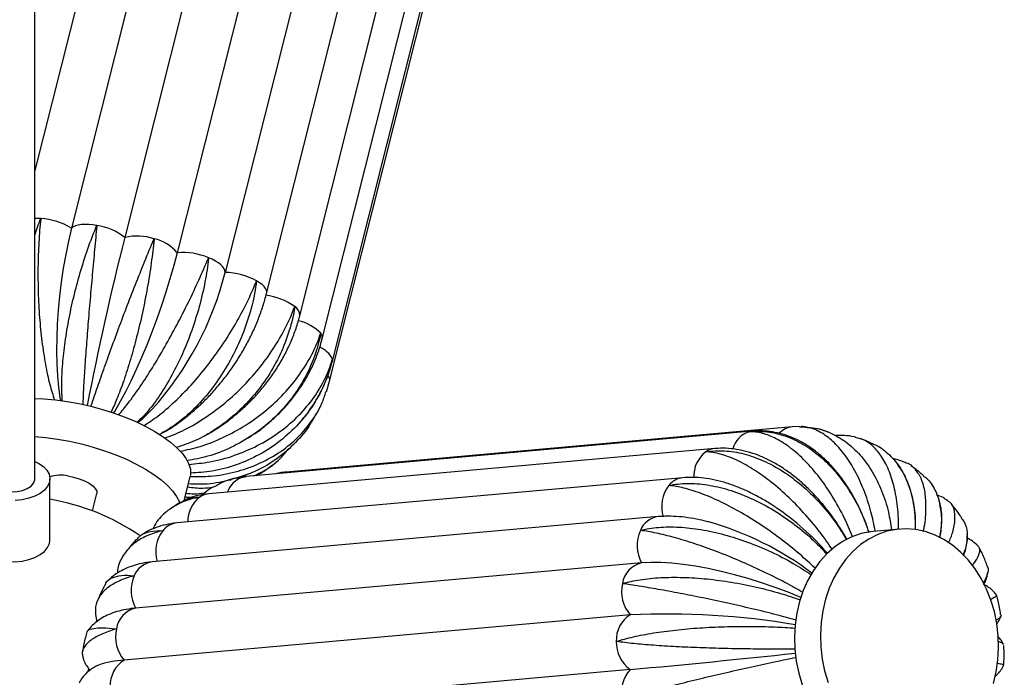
# Paper-space layout '_Isométrica' of a CAD drawing. Header units: millimetres. Extents: x -343 to 343, y -361 to 1293.
# Tile 6 of 7: x 2 to 264, y 12 to 187. Entities that reach past the tile are written whole.
import ezdxf

# ---------------------------------------------------------------- set-up
doc = ezdxf.new("R2010")
doc.units = ezdxf.units.MM

psp = doc.layouts.new('_Isométrica')

# ---------------------------------------------------------------- linework, layer by layer
at = {"color": 7, "linetype": 'Continuous', "lineweight": 25}
for p, q in [((6, 64.64), (6, 1289.45)), ((51.67, 328.31), (6, 146.74)), ((65.06, 327.44), (15.75, 131.38)), ((79.21, 324.91), (29.9, 128.85)), ((93.16, 320.89), (43.85, 124.83)), ((105.96, 315.64), (56.64, 119.59)), ((67.68, 114.01), (116.99, 310.07)), ((76.5, 108.06), (125.82, 304.12)), ((82.48, 101.9), (131.79, 297.96)), ((85.19, 95.95), (134.5, 292.01)), ((84.46, 90.62), (133.77, 286.68)), ((83.62, 87.81), (84.46, 90.62)), ((6.07, 85.95), (6, 86.14)), ((196.95, 77.29), (62.23, 65.24)), ((62.77, 75.54), (63.74, 76.16)), ((207.59, 78.45), (72.87, 66.41)), ((209.52, 78.53), (207.59, 78.45)), ((187.02, 72.67), (52.3, 60.62)), ((10, 48.31), (10, 64.64)), ((178.49, 64.91), (43.77, 52.86)), ((45.73, 58.82), (47.31, 65.11)), ((59.2, 64.72), (57.92, 64.34)), ((21.32, 56.08), (22.48, 60.68)), ((44.6, 58.33), (41.96, 56.55)), ((171.94, 54.54), (37.22, 42.49)), ((236.15, 51.24), (229.25, 50.62)), ((254.15, 49.72), (254.15, 49.86)), ((167.5, 42.22), (32.78, 30.17)), ((32.78, 30.17), (31.53, 30.04)), ((22.17, 27.91), (22.45, 26.56)), ((164.49, 28.36), (29.77, 16.31)), ((20.26, 14.08), (20.08, 13.36)), ((164.46, 13.83), (29.74, 1.78))]:
    psp.add_line(p, q, dxfattribs=at)
at = {"color": 8, "linetype": 'Continuous', "lineweight": 25, "flags": 128}
for points in [[(7.54, 133.93), (6.52, 133.96), (6, 133.94)], [(67.68, 114.01), (67.72, 114.33), (67.64, 114.81), (67.4, 115.31), (67, 115.82), (66.47, 116.34), (65.79, 116.85), (65, 117.35)], [(85.19, 95.95), (85.21, 96.05), (85.2, 96.51)], [(196.04, 77.12), (196.93, 77.29), (196.95, 77.29)], [(61.32, 65.08), (62.2, 65.24), (62.23, 65.24)]]:
    psp.add_lwpolyline(points, dxfattribs=at)
at = {"color": 7, "linetype": 'Continuous', "lineweight": 25, "flags": 128}
for points in [[(15.75, 131.38), (14.94, 127.94), (14.21, 124.37), (13.56, 120.71), (13.01, 116.99), (12.55, 113.24), (12.19, 109.49), (11.94, 105.79), (11.79, 102.16), (11.76, 98.64), (11.82, 95.25), (12, 92.04), (12.28, 89.02), (12.66, 86.23), (12.79, 85.5)], [(22.48, 132.08), (21.38, 132.25), (20.31, 132.34), (19.3, 132.36), (18.37, 132.3), (17.53, 132.17), (16.8, 131.98), (16.21, 131.71), (15.75, 131.38)], [(43.85, 124.83), (42.95, 121.41), (41.95, 117.9), (40.86, 114.34), (39.68, 110.77), (38.43, 107.2), (37.13, 103.68), (35.77, 100.23), (34.38, 96.89), (32.96, 93.69), (31.54, 90.65), (30.11, 87.81), (28.71, 85.19), (27.32, 82.81), (26.94, 82.18)], [(56.64, 119.59), (56.59, 120.06), (56.37, 120.56), (56.01, 121.07), (55.49, 121.59), (54.84, 122.1), (54.07, 122.6), (53.19, 123.07), (52.23, 123.5)], [(5.92, 86.03), (8.41, 85.93), (11.45, 85.66), (14.56, 85.24), (17.72, 84.67), (20.89, 83.96), (24.02, 83.11), (27.08, 82.13), (30.04, 81.04), (32.86, 79.85), (35.51, 78.58), (37.96, 77.23), (40.18, 75.82), (42.13, 74.38), (43.81, 72.91), (45.19, 71.44), (46.25, 69.98), (46.98, 68.54), (47.38, 67.16), (47.43, 65.83), (47.31, 65.11)], [(6, 75.88), (8.92, 75.62), (12.04, 75.2), (15.2, 74.63), (18.36, 73.91), (21.49, 73.06), (24.56, 72.09), (27.52, 71), (30.34, 69.81), (32.99, 68.53), (35.43, 67.18), (37.65, 65.78), (39.61, 64.33), (41.29, 62.87), (42.66, 61.39), (43.72, 59.93), (44.46, 58.5), (44.51, 58.37)], [(6, 69.26), (7.07, 68.72), (8.28, 67.87), (9.19, 66.91), (9.77, 65.87), (10, 64.78), (9.86, 63.68), (9.37, 62.62), (8.54, 61.63), (7.4, 60.75), (5.99, 60.02), (4.37, 59.45), (2.59, 59.06), (0.71, 58.88)], [(-4.24, 62.19), (-3.05, 61.66), (-1.67, 61.31), (-0.19, 61.18), (1.31, 61.26), (2.72, 61.55), (3.97, 62.04), (4.96, 62.69), (5.65, 63.46), (5.97, 64.31), (6, 64.64)], [(14.78, 65.38), (16.31, 65.07), (17.81, 64.63), (19.2, 64.07), (20.41, 63.43), (21.39, 62.74), (22.08, 62.03), (22.45, 61.34), (22.48, 60.7), (22.48, 60.68)], [(229.25, 50.62), (228.46, 50.53), (225.94, 50.02), (223.5, 49.16), (221.15, 47.98), (218.93, 46.47), (216.86, 44.66), (214.97, 42.57), (213.27, 40.23), (211.8, 37.65), (210.56, 34.88), (209.57, 31.94), (208.85, 28.87), (208.39, 25.71), (208.21, 22.49), (208.31, 19.24), (208.68, 16.02), (209.33, 12.85), (210.24, 9.77)], [(261.18, 10.15), (261.9, 13.22), (262.36, 16.38), (262.54, 19.61), (262.44, 22.85), (262.07, 26.08), (261.42, 29.25), (260.51, 32.32), (259.34, 35.27), (257.93, 38.06), (256.3, 40.65), (254.46, 43.01), (252.45, 45.12), (250.27, 46.96), (247.95, 48.49), (245.53, 49.7), (243.03, 50.58), (240.49, 51.12), (237.92, 51.31), (235.36, 51.15), (232.84, 50.64), (230.4, 49.78), (228.05, 48.59), (225.83, 47.09), (223.76, 45.28), (221.87, 43.19), (220.17, 40.84), (218.7, 38.27), (217.46, 35.5), (216.47, 32.56), (215.75, 29.49), (215.29, 26.33), (215.11, 23.1), (215.21, 19.86), (215.58, 16.63), (216.23, 13.46), (217.14, 10.38)], [(-10, 48.31), (-9.93, 47.62), (-9.53, 46.55), (-8.78, 45.54), (-7.71, 44.63), (-6.37, 43.86), (-4.79, 43.24), (-3.04, 42.81), (-1.19, 42.58), (0.71, 42.55), (2.59, 42.73), (4.37, 43.11), (5.99, 43.69), (7.4, 44.42), (8.54, 45.3), (9.37, 46.29), (9.86, 47.35), (10, 48.31)], [(209.9, 33.02), (206.55, 34.39), (203.03, 35.72), (199.46, 36.95), (195.87, 38.08), (192.27, 39.09), (188.72, 39.98), (185.24, 40.73), (181.86, 41.35), (178.61, 41.83), (175.52, 42.15), (172.62, 42.33), (169.94, 42.35), (167.5, 42.22)]]:
    psp.add_lwpolyline(points, dxfattribs=at)
at = {"color": 7, "linetype": 'Continuous', "lineweight": 25}
for centre, radius, start, end in [((6.4, 115.71), 18.26, 59.1878, 86.4127), ((20.34, 117.02), 15.21, 51.0516, 81.9094), ((804.25, -67.77), 798.92, 165.75281, 169.03548), ((33.26, 115.53), 13.74, 71.0611, 104.1652), ((35.69, 118.23), 10.49, 38.9438, 78.8299), ((45.37, 107.36), 17.53, 66.9932, 94.9846), ((-26.64, 140.65), 85.91, 318.0228, 345.8066), ((56.13, 100.93), 18.66, 61.5905, 88.4115), ((65.51, 96.97), 16.62, 54.391, 83.4235), ((12.85, 56.22), 9.36, 78.0755, 107.9608), ((182.12, 57.24), 9.26, 142.7648, 197.3415), ((0, 0), 60, 55.4718, 80.4059), ((163.56, -1.6), 70.76, 40.9622, 55.8011), ((162.93, -26.45), 82.7, 52.8916, 74.2554), ((176.09, 46.86), 9.77, 155.7956, 208.3728), ((168.98, 35.76), 6.63, 102.9424, 171.7955), ((41.37, 34.82), 9.77, 155.7956, 208.3728), ((171.78, 34.6), 9.6, 167.3461, 220.5703), ((34.26, 23.71), 6.63, 102.9424, 171.7955), ((168.56, 21.7), 7.8, 121.4575, 182.9378), ((174.48, -174.76), 203.36, 80.4005, 92.8157), ((37.06, 22.55), 9.6, 167.3461, 220.5703), ((169.57, 21), 8.8, 178.0355, 234.5459), ((30.44, -5.48), 21.8, 91.7699, 110.5763), ((33.84, 9.66), 7.8, 121.4575, 182.9378), ((-132.52, 3239.09), 3238.91, 275.26094, 276.04197), ((171.04, 7.8), 8.92, 137.456, 193.4368)]:
    psp.add_arc(centre, radius, start, end, dxfattribs=at)
at = {"color": 8, "linetype": 'Continuous', "lineweight": 25}
for centre, radius, start, end in [((73.79, 108.15), 2.72, 358.0669, 59.0957), ((73.51, 95.16), 11.86, 43.7916, 77.1092), ((80.78, 102.23), 1.73, 348.9425, 41.4954), ((79.51, 93.77), 6.32, 25.7392, 68.0944), ((82.71, 90.93), 1.77, 349.8314, 39.5688), ((198.1, 70.92), 6.53, 108.4234, 165.1076), ((208.17, 73.01), 5.47, 96.0307, 137.0102), ((189.53, 65.34), 8.13, 127.4662, 182.5123), ((187.51, 67.5), 5.19, 95.3006, 124.2741), ((73.32, 61.38), 5.04, 95.1567, 111.7914), ((63.33, 58.97), 6.43, 108.2155, 160.9791), ((179.08, 59.43), 5.51, 96.0194, 141.8003), ((52.79, 55.46), 5.19, 95.366, 124.2735), ((54.78, 53.32), 8.09, 127.4124, 181.3615), ((44.35, 47.38), 5.51, 96.0627, 141.7993), ((172.67, 48.68), 5.91, 97.0743, 158.2024), ((47.38, 45.2), 9.24, 142.7462, 196.2769), ((37.95, 36.63), 5.91, 97.0644, 158.2028)]:
    psp.add_arc(centre, radius, start, end, dxfattribs=at)
at = {"color": 7, "linetype": 'Continuous', "lineweight": 25}
for points, knots in [([(6, 129.46), (6.47, 130.94), (6.95, 132.46), (7.52, 133.89), (7.54, 133.93)], [0, 0, 0, 0, 0.972441, 1, 1, 1, 1]), ([(7.54, 133.93), (7.54, 133.89), (7.33, 131.87), (6.99, 127.65), (6.77, 121.07), (6.83, 114.28), (7.18, 107.6), (7.82, 101.09), (8.75, 95.08), (9.87, 89.77), (10.79, 86.95), (11.22, 85.61)], [0, 0, 0, 0, 0.002546, 0.127643, 0.25637, 0.381469, 0.51021, 0.635057, 0.763528, 0.888331, 1, 1, 1, 1]), ([(13.31, 85.38), (13.24, 86.62), (13.06, 89.34), (13.28, 94.42), (13.88, 100.28), (14.88, 106.52), (16.28, 113.05), (18.01, 119.55), (20.07, 125.97), (21.63, 130.05), (22.46, 132.04), (22.48, 132.08)], [0, 0, 0, 0, 0.107352, 0.235872, 0.360817, 0.489389, 0.614585, 0.743428, 0.868622, 0.997452, 1, 1, 1, 1]), ([(22.48, 132.08), (22.48, 132.04), (22.28, 129.99), (21.88, 125.71), (21.28, 119.1), (20.67, 112.33), (20.11, 105.71), (19.61, 99.32), (19.2, 93.46), (18.89, 88.34), (18.8, 85.66), (18.76, 84.39)], [0, 0, 0, 0, 0.002547, 0.12767, 0.256424, 0.38155, 0.510318, 0.635192, 0.76369, 0.88852, 1, 1, 1, 1]), ([(20.91, 83.94), (21.29, 85.07), (22.14, 87.56), (23.79, 92.28), (25.77, 97.82), (27.95, 103.76), (30.3, 110.01), (32.74, 116.3), (35.22, 122.53), (36.88, 126.53), (37.71, 128.49), (37.72, 128.53)], [0, 0, 0, 0, 0.106379, 0.235039, 0.360121, 0.488832, 0.614165, 0.743149, 0.868479, 0.997449, 1, 1, 1, 1]), ([(37.72, 128.53), (37.72, 128.49), (37.52, 126.4), (37.01, 122.08), (35.96, 115.5), (34.64, 108.83), (33.13, 102.39), (31.43, 96.25), (29.66, 90.7), (27.9, 85.93), (26.79, 83.51), (26.27, 82.37)], [0, 0, 0, 0, 0.0025493, 0.1277897, 0.2566642, 0.3819065, 0.5107958, 0.6357862, 0.7644041, 0.889351, 1, 1, 1, 1]), ([(28.3, 81.65), (29.13, 82.64), (30.96, 84.81), (34, 89.08), (37.29, 94.15), (40.56, 99.68), (43.8, 105.58), (46.86, 111.59), (49.7, 117.62), (51.41, 121.53), (52.21, 123.46), (52.23, 123.5)], [0, 0, 0, 0, 0.107488, 0.235989, 0.360915, 0.489467, 0.614644, 0.743468, 0.868642, 0.997452, 1, 1, 1, 1]), ([(52.23, 123.5), (52.22, 123.46), (52, 121.35), (51.35, 117.01), (49.83, 110.51), (47.79, 104.02), (45.33, 97.86), (42.49, 92.09), (39.41, 86.98), (36.27, 82.7), (34.21, 80.63), (33.24, 79.66)], [0, 0, 0, 0, 0.00255, 0.127821, 0.256726, 0.381999, 0.510919, 0.63594, 0.764589, 0.889566, 1, 1, 1, 1]), ([(34.99, 78.76), (36.23, 79.57), (38.95, 81.34), (43.2, 85.03), (47.63, 89.54), (51.86, 94.58), (55.85, 100.07), (59.41, 105.75), (62.52, 111.56), (64.23, 115.4), (64.99, 117.31), (65, 117.35)], [0, 0, 0, 0, 0.1079668, 0.2363984, 0.3612577, 0.4897405, 0.6148507, 0.7436052, 0.8687127, 0.9974534, 1, 1, 1, 1]), ([(65, 117.35), (65, 117.3), (64.73, 115.18), (63.91, 110.84), (61.93, 104.47), (59.22, 98.23), (55.9, 92.43), (52.03, 87.12), (47.79, 82.56), (43.43, 78.86), (40.51, 77.2), (39.14, 76.42)], [0, 0, 0, 0, 0.002547, 0.127695, 0.256475, 0.381624, 0.510419, 0.635317, 0.76384, 0.888694, 1, 1, 1, 1]), ([(39.98, 76.83), (40.09, 76.89), (41.19, 77.47), (43.23, 78.82), (46.08, 80.87), (48.82, 83.18), (51.46, 85.67), (53.97, 88.36), (56.34, 91.2), (58.54, 94.19), (60.58, 97.31), (62.43, 100.52), (64.08, 103.82), (65.52, 107.19), (66.75, 110.59), (67.37, 112.87), (67.68, 114.01)], [0, 0, 0, 0, 0.0085359, 0.0850635, 0.1615775, 0.2379912, 0.3142726, 0.3904266, 0.4664817, 0.5424803, 0.6184734, 0.6945114, 0.770637, 0.8469064, 0.923372, 1, 1, 1, 1]), ([(40.57, 75.45), (42.13, 76.05), (45.55, 77.37), (50.78, 80.41), (56.11, 84.29), (61.08, 88.79), (65.63, 93.83), (69.55, 99.18), (72.81, 104.77), (74.47, 108.54), (75.17, 110.44), (75.18, 110.48)], [0, 0, 0, 0, 0.107769, 0.236229, 0.361116, 0.489628, 0.614765, 0.743548, 0.868684, 0.997453, 1, 1, 1, 1]), ([(75.18, 110.48), (75.18, 110.44), (74.85, 108.3), (73.85, 104), (71.44, 97.79), (68.15, 91.86), (64.11, 86.47), (59.4, 81.68), (54.22, 77.74), (48.9, 74.69), (45.32, 73.5), (43.64, 72.93)], [0, 0, 0, 0, 0.002547, 0.127665, 0.256414, 0.381534, 0.510298, 0.635166, 0.763659, 0.888484, 1, 1, 1, 1]), ([(50.95, 75.96), (51.04, 76), (52.21, 76.59), (54.39, 77.95), (57.45, 80.05), (60.35, 82.4), (63.1, 84.94), (65.66, 87.67), (68.01, 90.56), (70.15, 93.6), (72.06, 96.77), (73.71, 100.03), (75.1, 103.38), (75.98, 106.07), (76.39, 107.64), (76.5, 108.06)], [0, 0, 0, 0, 0.00707, 0.094169, 0.181321, 0.268512, 0.35574, 0.443012, 0.530332, 0.617706, 0.705139, 0.792625, 0.88014, 0.967646, 1, 1, 1, 1]), ([(44.67, 71.95), (46.43, 72.33), (50.33, 73.16), (56.2, 75.53), (62.14, 78.77), (67.58, 82.72), (72.47, 87.31), (76.58, 92.33), (79.87, 97.71), (81.44, 101.44), (82.06, 103.34), (82.07, 103.38)], [0, 0, 0, 0, 0.106746, 0.235353, 0.360383, 0.489042, 0.614323, 0.743254, 0.868533, 0.99745, 1, 1, 1, 1]), ([(82.07, 103.38), (82.07, 103.33), (81.66, 101.2), (80.49, 96.94), (77.72, 90.93), (73.96, 85.33), (69.41, 80.39), (64.09, 76.15), (58.28, 72.85), (52.32, 70.48), (48.32, 69.76), (46.44, 69.43)], [0, 0, 0, 0, 0.002549, 0.127753, 0.256591, 0.381798, 0.51065, 0.635605, 0.764186, 0.889097, 1, 1, 1, 1]), ([(64.19, 76.44), (64.33, 76.53), (65.52, 77.29), (67.6, 78.93), (70.39, 81.37), (72.94, 84.03), (75.26, 86.86), (77.33, 89.86), (79.13, 92.98), (80.64, 96.23), (81.75, 99.21), (82.26, 101.12), (82.48, 101.9)], [0, 0, 0, 0, 0.015286, 0.128895, 0.242497, 0.356068, 0.469576, 0.582987, 0.696259, 0.809347, 0.922204, 1, 1, 1, 1]), ([(46.98, 68.47), (48.83, 68.64), (52.95, 69.01), (59.11, 70.72), (65.31, 73.34), (70.92, 76.77), (75.9, 80.94), (80.01, 85.66), (83.2, 90.87), (84.65, 94.56), (85.19, 96.48), (85.2, 96.51)], [0, 0, 0, 0, 0.105651, 0.234416, 0.359599, 0.488416, 0.613851, 0.74294, 0.868372, 0.997447, 1, 1, 1, 1]), ([(85.2, 96.51), (85.19, 96.47), (84.71, 94.34), (83.37, 90.15), (80.33, 84.36), (76.28, 79.09), (71.42, 74.59), (65.8, 70.9), (59.68, 68.21), (53.46, 66.51), (49.33, 66.25), (47.4, 66.13)], [0, 0, 0, 0, 0.002554, 0.128007, 0.2571, 0.382555, 0.511663, 0.636866, 0.765702, 0.890861, 1, 1, 1, 1]), ([(76.39, 79.54), (76.71, 79.89), (77.84, 81.1), (79.51, 83.38), (81.4, 86.35), (82.98, 89.48), (84.27, 92.68), (84.89, 94.87), (85.19, 95.95)], [0, 0, 0, 0, 0.0746398, 0.2615556, 0.4481251, 0.6343609, 0.8202918, 1, 1, 1, 1]), ([(47.2, 65.25), (49.07, 65.23), (53.19, 65.18), (59.3, 66.31), (65.4, 68.38), (70.88, 71.35), (75.71, 75.15), (79.59, 79.63), (82.26, 83.93), (83.16, 86.79), (83.49, 87.84)], [0, 0, 0, 0, 0.113538, 0.250156, 0.382975, 0.519648, 0.652733, 0.789696, 0.922778, 1, 1, 1, 1]), ([(80.74, 81.53), (80.83, 81.67), (81.5, 82.75), (82.02, 83.9), (82.47, 84.91)], [0, 0, 0, 0, 0.128454, 1, 1, 1, 1]), ([(33.4, 79.57), (33.98, 80.07), (35.3, 81.2), (36.58, 82.53), (37.3, 83.28)], [0, 0, 0, 0, 0.439219, 1, 1, 1, 1]), ([(80.64, 81.6), (80.08, 80.58), (78.52, 77.69), (74.9, 73.58), (70.01, 69.5), (65.01, 66.54), (61.55, 65.44), (60.12, 64.98)], [0, 0, 0, 0, 0.128178, 0.361585, 0.601788, 0.834726, 1, 1, 1, 1]), ([(196.04, 77.12), (196.07, 77.13), (197.68, 77.31), (200.98, 77.31), (205.85, 76.17), (210.65, 73.92), (215.15, 70.66), (219.32, 66.44), (222.95, 61.44), (225.95, 56.01), (227.36, 52.13), (228.02, 50.3)], [0, 0, 0, 0, 0.002548, 0.127738, 0.25656, 0.381752, 0.510589, 0.635529, 0.764095, 0.888991, 1, 1, 1, 1]), ([(223.68, 49.23), (222.97, 50.93), (221.37, 54.71), (218.36, 60.03), (214.86, 65.13), (211.13, 69.44), (207.25, 72.92), (203.39, 75.42), (199.61, 76.9), (197.22, 77.18), (196.06, 77.12), (196.04, 77.12)], [0, 0, 0, 0, 0.104804, 0.233691, 0.358993, 0.487931, 0.613485, 0.742696, 0.868247, 0.997444, 1, 1, 1, 1]), ([(228.07, 50.33), (227.93, 50.76), (227.43, 52.36), (226.36, 55), (224.87, 58.21), (223.18, 61.26), (221.31, 64.12), (219.27, 66.76), (217.07, 69.16), (214.73, 71.3), (212.26, 73.14), (209.7, 74.67), (207.06, 75.87), (204.39, 76.73), (201.7, 77.24), (199.21, 77.43), (197.64, 77.33), (196.95, 77.29)], [0, 0, 0, 0, 0.026989, 0.098949, 0.171152, 0.243622, 0.316348, 0.389271, 0.462208, 0.534887, 0.606966, 0.678071, 0.747886, 0.816244, 0.883164, 0.948842, 1, 1, 1, 1]), ([(229.69, 50.76), (229.35, 52.46), (228.57, 56.32), (226.72, 61.74), (224.33, 66.94), (221.56, 71.28), (218.46, 74.75), (215.19, 77.12), (212.16, 78.42), (210.29, 78.41), (209.54, 78.41)], [0, 0, 0, 0, 0.107491, 0.242957, 0.374655, 0.510176, 0.642139, 0.777945, 0.909906, 1, 1, 1, 1]), ([(211.07, 78.45), (210.95, 78.47), (210.6, 78.51), (210.24, 78.51), (210.01, 78.51)], [0, 0, 0, 0, 0.356474, 1, 1, 1, 1]), ([(211.06, 78.33), (211.75, 78.32), (214.06, 78.27), (217.74, 77), (222, 74.58), (225.74, 71.12), (228.96, 66.72), (231.49, 61.57), (233.25, 56.29), (233.8, 52.62), (234.03, 51.05)], [0, 0, 0, 0, 0.060126, 0.201596, 0.339079, 0.480566, 0.617772, 0.758961, 0.89612, 1, 1, 1, 1]), ([(217.47, 76.92), (216.97, 77.14), (216.09, 77.52), (215.15, 77.74), (214.75, 77.83)], [0, 0, 0, 0, 0.573701, 1, 1, 1, 1]), ([(224.43, 75.71), (224.31, 75.74), (223.38, 75.99), (221.6, 76.17), (219.94, 76.15), (219.14, 76.14)], [0, 0, 0, 0, 0.066324, 0.546722, 1, 1, 1, 1]), ([(235.89, 51.21), (235.89, 52.48), (235.91, 55.82), (235.23, 60.64), (233.96, 65.57), (232.13, 69.64), (229.79, 72.8), (227.22, 74.91), (225.29, 75.43), (224.42, 75.66)], [0, 0, 0, 0, 0.095936, 0.25226, 0.404237, 0.560624, 0.712906, 0.869623, 1, 1, 1, 1]), ([(228.48, 74.22), (227.95, 74.46), (227.04, 74.89), (226.09, 75.2), (225.68, 75.33)], [0, 0, 0, 0, 0.577299, 1, 1, 1, 1]), ([(228.45, 74.16), (228.8, 74.04), (230.55, 73.47), (233.18, 71.43), (236.18, 68.1), (238.44, 63.84), (239.84, 58.9), (240.46, 54.57), (240.32, 51.85), (240.28, 51.1)], [0, 0, 0, 0, 0.0445156, 0.2202631, 0.4011283, 0.5765224, 0.7570068, 0.9323398, 1, 1, 1, 1]), ([(64.33, 65.43), (65.37, 65.93), (68.1, 67.24), (71.23, 69.72), (72.96, 71.92), (73.56, 72.69)], [0, 0, 0, 0, 0.286227, 0.752839, 1, 1, 1, 1]), ([(184.59, 71.79), (184.62, 71.8), (186.21, 72.06), (189.53, 72.24), (194.67, 71.43), (199.95, 69.58), (205.14, 66.76), (210.17, 63.01), (214.82, 58.51), (218.91, 53.6), (221.09, 50.05), (222.11, 48.39)], [0, 0, 0, 0, 0.002551, 0.127868, 0.256821, 0.38214, 0.511109, 0.636176, 0.764872, 0.889896, 1, 1, 1, 1]), ([(218.29, 45.77), (217.21, 47.34), (214.84, 50.77), (210.73, 55.62), (206.18, 60.26), (201.55, 64.22), (196.91, 67.47), (192.47, 69.87), (188.31, 71.38), (185.8, 71.76), (184.61, 71.79), (184.59, 71.79)], [0, 0, 0, 0, 0.1072879, 0.2358172, 0.3607715, 0.4893521, 0.6145576, 0.7434101, 0.8686127, 0.9974514, 1, 1, 1, 1]), ([(222.2, 48.43), (221.97, 48.85), (221.15, 50.35), (219.56, 52.8), (217.44, 55.76), (215.17, 58.55), (212.78, 61.16), (210.26, 63.55), (207.64, 65.72), (204.92, 67.64), (202.12, 69.29), (199.27, 70.64), (196.38, 71.68), (193.5, 72.39), (190.66, 72.75), (188.5, 72.78), (187.3, 72.69), (187.02, 72.67)], [0, 0, 0, 0, 0.02808, 0.100829, 0.173738, 0.24687, 0.320279, 0.394005, 0.468058, 0.542398, 0.61689, 0.691218, 0.764993, 0.837756, 0.909091, 0.97875, 1, 1, 1, 1]), ([(65.08, 65.5), (65.56, 65.78), (67, 66.63), (68.33, 67.64), (69.22, 68.31)], [0, 0, 0, 0, 0.334787, 1, 1, 1, 1]), ([(237.9, 68.85), (237.73, 68.94), (236.84, 69.36), (235.62, 69.75), (234.55, 69.94), (234.27, 69.99)], [0, 0, 0, 0, 0.148196, 0.776113, 1, 1, 1, 1]), ([(240.38, 51.1), (240.4, 51.57), (240.46, 53.15), (240.29, 55.71), (239.85, 58.77), (239.12, 61.66), (238.12, 64.35), (236.94, 66.7), (235.96, 68.05), (235.52, 68.66)], [0, 0, 0, 0, 0.070988, 0.234178, 0.39733, 0.559154, 0.718113, 0.872818, 1, 1, 1, 1]), ([(242.5, 50.56), (242.59, 50.97), (243.1, 53.22), (243.31, 56.79), (243.08, 61.11), (242.12, 64.62), (240.44, 67.2), (238.99, 68.59), (237.97, 68.83), (237.89, 68.84)], [0, 0, 0, 0, 0.042949, 0.233312, 0.41838, 0.608819, 0.794259, 0.9851, 1, 1, 1, 1]), ([(72.87, 66.41), (72.3, 66.35), (71.38, 66.26), (70.5, 66.04), (70.17, 65.95)], [0, 0, 0, 0, 0.6297086, 1, 1, 1, 1]), ([(242.51, 65.5), (241.77, 66.15), (240.71, 67.07), (239.57, 67.86), (239.24, 68.08)], [0, 0, 0, 0, 0.712272, 1, 1, 1, 1]), ([(58.21, 64.3), (56.12, 63.84), (52.39, 63.03), (48.53, 63.17), (46.84, 63.24)], [0, 0, 0, 0, 0.560643, 1, 1, 1, 1]), ([(61.32, 65.08), (61.28, 65.07), (59.67, 64.88), (56.92, 64.3), (54.56, 62.94), (53.54, 62.36)], [0, 0, 0, 0, 0.011477, 0.575309, 1, 1, 1, 1]), ([(62.23, 65.24), (61.65, 65.19), (60.82, 65.11), (60, 64.91), (59.75, 64.84)], [0, 0, 0, 0, 0.688237, 1, 1, 1, 1]), ([(59.78, 64.73), (60.26, 64.89), (60.77, 65.05), (61.29, 65.08), (61.32, 65.08)], [0, 0, 0, 0, 0.957201, 1, 1, 1, 1]), ([(174.75, 62.84), (174.78, 62.84), (176.32, 63.18), (179.64, 63.54), (184.96, 63.14), (190.63, 61.83), (196.37, 59.66), (202.14, 56.67), (207.66, 52.99), (212.67, 48.94), (215.5, 45.98), (216.82, 44.6)], [0, 0, 0, 0, 0.0025546, 0.1280547, 0.2571965, 0.3826985, 0.5118551, 0.6371048, 0.7659894, 0.8911954, 1, 1, 1, 1]), ([(203.21, 56.99), (202.89, 57.21), (201.59, 58.11), (199.27, 59.48), (196.25, 61.07), (193.2, 62.42), (190.14, 63.51), (187.08, 64.33), (184.05, 64.85), (181.18, 65.06), (179.35, 64.96), (178.49, 64.91)], [0, 0, 0, 0, 0.039211, 0.159158, 0.279855, 0.401393, 0.523779, 0.646851, 0.770003, 0.892193, 1, 1, 1, 1]), ([(242.46, 65.44), (242.77, 65.22), (244.14, 64.25), (245.72, 61.75), (247.09, 57.99), (247.54, 53.7), (247.09, 50.49), (246.87, 48.94)], [0, 0, 0, 0, 0.069688, 0.308354, 0.539801, 0.777964, 1, 1, 1, 1]), ([(52.3, 60.62), (51.74, 60.56), (50.3, 60.4), (48.13, 59.89), (46.59, 59.28), (45.85, 58.99)], [0, 0, 0, 0, 0.254399, 0.645416, 1, 1, 1, 1]), ([(51.1, 60.79), (50.19, 60.66), (48.58, 60.41), (46.93, 60.62), (46.2, 60.71)], [0, 0, 0, 0, 0.558357, 1, 1, 1, 1]), ([(46.64, 62.45), (48.01, 62.28), (50.34, 62.01), (52.56, 62.31), (53.48, 62.44)], [0, 0, 0, 0, 0.5878551, 1, 1, 1, 1]), ([(53.49, 62.45), (53.44, 62.42), (52.63, 62), (51.67, 61.32), (50.85, 60.58), (50.66, 60.41)], [0, 0, 0, 0, 0.053653, 0.780768, 1, 1, 1, 1]), ([(213.72, 40.79), (212.37, 42.05), (209.37, 44.84), (204.35, 48.82), (198.9, 52.67), (193.47, 55.99), (188.15, 58.77), (183.19, 60.87), (178.65, 62.29), (176, 62.74), (174.77, 62.83), (174.75, 62.84)], [0, 0, 0, 0, 0.106084, 0.234787, 0.35991, 0.488664, 0.614038, 0.743064, 0.868436, 0.997448, 1, 1, 1, 1]), ([(248.95, 58.85), (248.56, 59.11), (247.65, 59.73), (246.64, 60.15), (246.06, 60.39)], [0, 0, 0, 0, 0.433213, 1, 1, 1, 1]), ([(49.86, 59.75), (49.83, 59.74), (48.25, 59.47), (45.23, 58.61), (41.45, 56.38), (38.76, 53.91), (37.71, 51.94), (37.35, 51.26)], [0, 0, 0, 0, 0.0057, 0.285721, 0.573867, 0.853892, 1, 1, 1, 1]), ([(44.66, 58.24), (45.26, 58.62), (46.77, 59.57), (48.66, 59.77), (49.84, 59.75), (49.86, 59.75)], [0, 0, 0, 0, 0.391505, 0.988197, 1, 1, 1, 1]), ([(45.99, 59.85), (46.14, 59.82), (46.94, 59.68), (47.69, 59.78), (48.3, 59.86)], [0, 0, 0, 0, 0.197316, 1, 1, 1, 1]), ([(246.91, 57.98), (246.9, 58.04), (246.86, 58.35), (246.75, 58.65), (246.66, 58.88)], [0, 0, 0, 0, 0.204914, 1, 1, 1, 1]), ([(246.92, 48.91), (247.03, 49.49), (247.33, 51.05), (247.44, 53.38), (247.35, 55.77), (247.07, 57.17), (246.95, 57.8)], [0, 0, 0, 0, 0.193072, 0.511511, 0.783732, 1, 1, 1, 1]), ([(249.26, 47.53), (249.66, 48.52), (250.57, 50.83), (251.07, 53.86), (250.81, 56.5), (250.06, 58.16), (249.15, 58.63), (248.89, 58.76)], [0, 0, 0, 0, 0.180769, 0.418905, 0.663951, 0.902566, 1, 1, 1, 1]), ([(252.73, 54.24), (252.6, 54.43), (251.73, 55.77), (250.72, 57.01), (249.85, 58.07)], [0, 0, 0, 0, 0.142855, 1, 1, 1, 1]), ([(43.77, 52.86), (43.23, 52.8), (41.79, 52.64), (39.54, 52.13), (37.12, 51.23), (35.3, 50.32), (34.36, 49.63), (34.09, 49.43)], [0, 0, 0, 0, 0.155832, 0.412427, 0.66212, 0.903704, 1, 1, 1, 1]), ([(185.47, 53.11), (184.61, 53.32), (182.69, 53.81), (179.77, 54.31), (176.7, 54.62), (174.09, 54.69), (172.53, 54.58), (171.94, 54.54)], [0, 0, 0, 0, 0.17834, 0.402416, 0.629586, 0.859786, 1, 1, 1, 1]), ([(252.63, 54.17), (253.01, 53.64), (253.96, 52.31), (254.3, 49.53), (254.07, 46.76), (253.29, 44.89), (253.06, 44.33)], [0, 0, 0, 0, 0.212453, 0.531127, 0.85905, 1, 1, 1, 1]), ([(40.02, 50.79), (39.99, 50.78), (38.45, 50.45), (35.58, 49.51), (32.12, 47.41), (29.61, 44.6), (28.19, 41.93), (27.98, 40.03), (27.92, 39.46)], [0, 0, 0, 0, 0.004503, 0.225723, 0.453361, 0.674584, 0.902249, 1, 1, 1, 1]), ([(33.04, 48.36), (33.37, 48.76), (34.27, 49.86), (36.6, 50.71), (38.78, 50.88), (40, 50.79), (40.02, 50.79)], [0, 0, 0, 0, 0.219229, 0.600205, 0.992245, 1, 1, 1, 1]), ([(167.18, 50.87), (167.21, 50.88), (168.71, 51.26), (171.97, 51.8), (177.39, 51.87), (183.31, 51.21), (189.46, 49.86), (195.77, 47.84), (201.95, 45.26), (207.72, 42.31), (211.1, 40.11), (212.69, 39.07)], [0, 0, 0, 0, 0.00255, 0.127801, 0.256688, 0.381942, 0.510843, 0.635845, 0.764475, 0.889433, 1, 1, 1, 1]), ([(210.43, 34.38), (208.85, 35.27), (205.38, 37.24), (199.65, 40.08), (193.5, 42.86), (187.45, 45.31), (181.58, 47.4), (176.17, 49.05), (171.29, 50.24), (168.49, 50.72), (167.21, 50.87), (167.18, 50.87)], [0, 0, 0, 0, 0.106084, 0.234786, 0.359909, 0.488663, 0.614038, 0.743064, 0.868435, 0.997448, 1, 1, 1, 1]), ([(32.95, 48.45), (32.82, 48.31), (31.83, 47.28), (30.97, 46.15), (30.21, 45.16)], [0, 0, 0, 0, 0.129386, 1, 1, 1, 1]), ([(253.24, 44.15), (253.36, 44.45), (253.71, 45.38), (254.03, 46.98), (254.23, 48.44), (254.18, 49.23), (254.17, 49.38)], [0, 0, 0, 0, 0.180954, 0.567461, 0.923233, 1, 1, 1, 1]), ([(257.07, 46.74), (256.72, 47.07), (255.9, 47.82), (254.9, 48.48), (254.27, 48.77), (254.18, 48.81)], [0, 0, 0, 0, 0.398429, 0.914513, 1, 1, 1, 1]), ([(255.52, 41.53), (255.68, 41.72), (256.59, 42.78), (257.33, 44.3), (257.75, 45.89), (257.25, 46.45), (257.03, 46.69)], [0, 0, 0, 0, 0.072168, 0.402781, 0.74299, 1, 1, 1, 1]), ([(259.44, 41.66), (259.25, 42.17), (258.66, 43.76), (257.9, 45.28), (257.38, 46.32)], [0, 0, 0, 0, 0.31727, 1, 1, 1, 1]), ([(37.22, 42.49), (36.71, 42.44), (35.36, 42.29), (33.29, 41.86), (31.05, 41.15), (29.03, 40.22), (27.23, 39.06), (26, 38.12), (25.45, 37.49), (25.36, 37.38)], [0, 0, 0, 0, 0.113514, 0.301518, 0.47986, 0.649145, 0.811143, 0.967981, 1, 1, 1, 1]), ([(259.37, 41.64), (259.46, 41.49), (259.92, 40.75), (259.74, 39.18), (258.88, 37.66), (258.46, 36.92)], [0, 0, 0, 0, 0.117889, 0.569974, 1, 1, 1, 1]), ([(258.61, 36.47), (258.7, 36.64), (259.02, 37.21), (259.42, 38.3), (259.59, 39.28), (259.67, 39.73)], [0, 0, 0, 0, 0.185613, 0.620094, 1, 1, 1, 1]), ([(32.46, 38.82), (32.43, 38.81), (30.94, 38.42), (28.21, 37.46), (25.1, 35.58), (23.01, 33.24), (21.95, 30.69), (22.13, 28.79), (22.21, 27.92)], [0, 0, 0, 0, 0.004111, 0.206056, 0.413861, 0.615809, 0.823638, 1, 1, 1, 1]), ([(24.77, 36.47), (24.82, 36.62), (25.06, 37.44), (26.44, 38.32), (28.9, 39.02), (31.16, 38.97), (32.44, 38.82), (32.46, 38.82)], [0, 0, 0, 0, 0.066383, 0.378489, 0.681754, 0.993827, 1, 1, 1, 1]), ([(162.42, 36.7), (162.45, 36.71), (163.88, 37.13), (167.06, 37.83), (172.48, 38.38), (178.5, 38.44), (184.87, 38.03), (191.5, 37.14), (198.09, 35.83), (204.33, 34.23), (208.07, 32.95), (209.84, 32.35)], [0, 0, 0, 0, 0.002547, 0.127693, 0.256471, 0.381618, 0.51041, 0.635306, 0.763827, 0.88868, 1, 1, 1, 1]), ([(208.67, 27.02), (206.94, 27.49), (203.15, 28.51), (196.96, 30.01), (190.35, 31.52), (183.88, 32.9), (177.63, 34.14), (171.89, 35.2), (166.73, 36.07), (163.79, 36.51), (162.44, 36.7), (162.42, 36.7)], [0, 0, 0, 0, 0.1073815, 0.2358974, 0.3608386, 0.4894057, 0.614598, 0.743437, 0.8686265, 0.9974517, 1, 1, 1, 1]), ([(24.72, 36.5), (24.29, 35.7), (23.53, 34.28), (22.93, 32.78), (22.66, 32.12)], [0, 0, 0, 0, 0.5610103, 1, 1, 1, 1]), ([(262.02, 33.63), (261.79, 33.94), (261.24, 34.66), (260.2, 35.53), (259.27, 36.16), (258.74, 36.41), (258.61, 36.47)], [0, 0, 0, 0, 0.239977, 0.560641, 0.886952, 1, 1, 1, 1]), ([(260.38, 32.56), (260.76, 32.75), (261.75, 33.23), (262.22, 33.56), (262.03, 33.58), (262.01, 33.59)], [0, 0, 0, 0, 0.357915, 0.930031, 1, 1, 1, 1]), ([(263.1, 28.47), (263, 29.11), (262.74, 30.84), (262.31, 32.53), (262.04, 33.59)], [0, 0, 0, 0, 0.372675, 1, 1, 1, 1]), ([(31.63, 30.05), (30.73, 29.9), (29.03, 29.63), (26.77, 28.96), (24.81, 28.13), (23.12, 27.15), (21.66, 25.98), (20.59, 24.91), (20.09, 24.16), (19.94, 23.93)], [0, 0, 0, 0, 0.200056, 0.378927, 0.538314, 0.682166, 0.81544, 0.941939, 1, 1, 1, 1]), ([(263.09, 28.47), (263.11, 28.45), (263.35, 28.12), (263, 27.6), (262.14, 27.08), (261.85, 26.91)], [0, 0, 0, 0, 0.051477, 0.679786, 1, 1, 1, 1]), ([(262.08, 25.95), (262.22, 26.15), (262.63, 26.75), (262.96, 27.48), (263.07, 28.01), (263.09, 28.07)], [0, 0, 0, 0, 0.309624, 0.925528, 1, 1, 1, 1]), ([(27.7, 24.66), (27.67, 24.65), (26.23, 24.22), (23.65, 23.29), (20.82, 21.72), (19.07, 19.98), (18.38, 18.36), (18.75, 17.3), (18.9, 16.89)], [0, 0, 0, 0, 0.00431, 0.216064, 0.433961, 0.645718, 0.86364, 1, 1, 1, 1]), ([(19.84, 23.51), (19.9, 23.75), (20.05, 24.36), (21.5, 24.86), (24, 25.04), (26.33, 24.84), (27.67, 24.66), (27.7, 24.66)], [0, 0, 0, 0, 0.176989, 0.45212, 0.719457, 0.994558, 1, 1, 1, 1]), ([(160.77, 21.3), (160.8, 21.31), (162.17, 21.75), (165.24, 22.58), (170.55, 23.59), (176.53, 24.4), (182.91, 24.96), (189.62, 25.29), (196.33, 25.36), (202.74, 25.23), (206.61, 24.98), (208.44, 24.86)], [0, 0, 0, 0, 0.0025479, 0.1277172, 0.2565186, 0.3816898, 0.5105059, 0.6354254, 0.7639703, 0.8888462, 1, 1, 1, 1]), ([(19.75, 23.53), (19.6, 23), (19.14, 21.36), (18.85, 19.67), (18.66, 18.54)], [0, 0, 0, 0, 0.324682, 1, 1, 1, 1]), ([(208.44, 19.27), (206.67, 19.26), (202.79, 19.25), (196.45, 19.29), (189.67, 19.41), (183.03, 19.61), (176.58, 19.9), (170.65, 20.27), (165.29, 20.73), (162.21, 21.1), (160.8, 21.3), (160.77, 21.3)], [0, 0, 0, 0, 0.107748, 0.236211, 0.361101, 0.489615, 0.614756, 0.743542, 0.86868, 0.997453, 1, 1, 1, 1]), ([(263.86, 20.57), (263.68, 20.9), (263.28, 21.6), (262.73, 22.28), (262.36, 22.59), (262.32, 22.63)], [0, 0, 0, 0, 0.433209, 0.939787, 1, 1, 1, 1]), ([(262.41, 21.36), (262.73, 21.27), (263.56, 21.05), (263.7, 20.73), (263.79, 20.53)], [0, 0, 0, 0, 0.389603, 1, 1, 1, 1]), ([(263.92, 15.04), (263.96, 15.74), (264.06, 17.49), (263.99, 19.24), (263.94, 20.27)], [0, 0, 0, 0, 0.405956, 1, 1, 1, 1]), ([(18.79, 16.86), (18.81, 16.82), (18.94, 16.29), (19.41, 15.4), (20.04, 14.36), (20.5, 13.86), (20.67, 13.67)], [0, 0, 0, 0, 0.032689, 0.400022, 0.770217, 1, 1, 1, 1]), ([(162.36, 5.72), (162.39, 5.73), (163.69, 6.16), (166.63, 7.08), (171.74, 8.52), (177.53, 10.03), (183.72, 11.56), (190.25, 13.09), (196.8, 14.56), (203.04, 15.91), (206.83, 16.7), (208.6, 17.07)], [0, 0, 0, 0, 0.002551, 0.127869, 0.256824, 0.382145, 0.511115, 0.636183, 0.764881, 0.889906, 1, 1, 1, 1]), ([(22.84, 14.94), (22.72, 14.89), (22.2, 14.68), (21.28, 14.15), (20.13, 13.32), (19.09, 12.29), (18.27, 11.24), (17.91, 10.47), (17.77, 10.17)], [0, 0, 0, 0, 0.07101, 0.295369, 0.499424, 0.692719, 0.880956, 1, 1, 1, 1]), ([(261.53, 11.9), (261.55, 11.91), (261.91, 12.18), (262.6, 12.91), (263.42, 13.94), (263.78, 14.72), (263.92, 15.02)], [0, 0, 0, 0, 0.01278, 0.394049, 0.765341, 1, 1, 1, 1]), ([(263.91, 15.04), (263.92, 15.04), (264.1, 15.05), (263.59, 15.2), (262.55, 15.4), (262.13, 15.49)], [0, 0, 0, 0, 0.0613101, 0.6241154, 1, 1, 1, 1])]:
    psp.add_open_spline(points, degree=3, knots=knots, dxfattribs=at)

doc.saveas('drawing.dxf')
